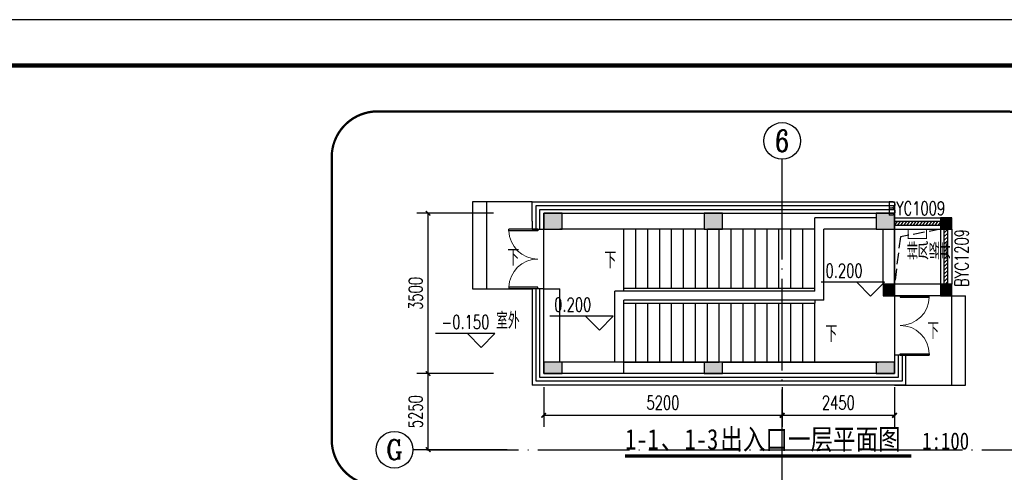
# Model space of a CAD drawing. Extents: x 797781 to 1255204, y 21234 to 1024248.
# Tile 136 of 256: x 888281 to 909752, y 212873 to 222755. Entities that reach past the tile are written whole.
import ezdxf
from ezdxf.enums import TextEntityAlignment as Align

# ---------------------------------------------------------------- set-up
doc = ezdxf.new("R2010")
doc.units = 0
doc.header["$LTSCALE"] = 1000
doc.header["$MEASUREMENT"] = 0
doc.linetypes.add('230303生产综合楼-平面图_t8$0$DOTE', pattern=[2.42, 2, -0.2, 0.02, -0.2])
doc.linetypes.add('DASH', pattern=[0.35, 0.25, -0.1])
for name, color, linetype in [('230303生产综合楼-平面图_t8$0$AXIS', 3, 'Continuous'), ('230303生产综合楼-平面图_t8$0$AXIS_TEXT', 7, 'Continuous'), ('230303生产综合楼-平面图_t8$0$DOTE', 1, '230303生产综合楼-平面图_t8$0$DOTE'), ('230303生产综合楼-平面图_t8$0$PUB_DIM', 3, 'Continuous'), ('230303生产综合楼-平面图_t8$0$PUB_TITLE', 4, 'Continuous'), ('A-FLOR-STRS', 51, 'Continuous'), ('AXIS_TEXT', 7, 'Continuous'), ('COLUMN', 40, 'Continuous'), ('CURTWALL', 4, 'Continuous'), ('DIM_ELEV', 3, 'Continuous'), ('DIM_SYMB', 3, 'Continuous'), ('DOOR_FIRE', 4, 'Continuous'), ('PUB_DIM', 3, 'Continuous'), ('PUB_HATCH', 8, 'Continuous'), ('PUB_TEXT', 7, 'Continuous'), ('STAIR', 2, 'Continuous'), ('WALL', 40, 'Continuous'), ('WINDOW', 4, 'Continuous'), ('WINDOW_TEXT', 7, 'Continuous')]:
    doc.layers.add(name, color=color, linetype=linetype)
doc.styles.add('-黑体', font='simhei.ttf', dxfattribs={"width": 0.8})
doc.styles.add('230303生产综合楼-平面图_t8$0$_TCH_AXIS', font='COMPLEX', dxfattribs={"bigfont": 'GBCBIG'})
doc.styles.add('230303生产综合楼-平面图_T8$0$_TCH_DIM_T3', font='SIMPLEX', dxfattribs={"width": 0.705882, "bigfont": 'GBCBIG'})
doc.styles.add('_HZTXT', font='@HZTXT_E', dxfattribs={"width": 0.7, "bigfont": '@@HZTXT'})
doc.styles.add('_TCH_DIM', font='SIMPLEX', dxfattribs={"bigfont": 'GBCBIG'})
doc.styles.add('_TCH_DIM_T3', font='SIMPLEX', dxfattribs={"width": 0.705882, "bigfont": 'GBCBIG'})
doc.styles.add('_TCH_WINDOW', font='SIMPLEX', dxfattribs={"bigfont": 'GBCBIG'})
doc.styles.add('COMPLEX', font='COMPLEX')
doc.dimstyles.new('230303生产综合楼-平面图_T8$0$_TCH_ARCH&&100', dxfattribs={"dimtxt": 297.5, "dimasz": 100, "dimexe": 250, "dimexo": 300, "dimgap": 126.25, "dimtad": 1, "dimdec": 0, "dimzin": 0, "dimdsep": 46, "dimtxsty": '230303生产综合楼-平面图_T8$0$_TCH_DIM_T3', "dimblk": '230303生产综合楼-平面图_t8$0$_ArchTick', "dimcen": 0.09, "dimclrt": 7, "dimazin": 2, "dimtfac": 1, "dimtdec": 0, "dimtix": 1, "dimtmove": 2, "dimatfit": 3, "dimfxl": 1, "dimtolj": 1, "dimtzin": 0, "dimarcsym": 0})
doc.dimstyles.new('_TCH_ARCH&&100', dxfattribs={"dimtxt": 297.5, "dimasz": 100, "dimexe": 250, "dimexo": 300, "dimgap": 126.25, "dimtad": 1, "dimdec": 0, "dimzin": 0, "dimdsep": 46, "dimtxsty": '_TCH_DIM_T3', "dimblk": 'ARCHTICK', "dimcen": 0.09, "dimclrt": 7, "dimazin": 2, "dimtfac": 1, "dimtdec": 0, "dimtix": 1, "dimtmove": 2, "dimatfit": 3, "dimfxl": 1, "dimtolj": 1, "dimtzin": 0, "dimarcsym": 0})

# ---------------------------------------------------------------- blocks, each defined once
blk = doc.blocks.new('_ArchTick')
at = {"color": 0, "linetype": 'ByBlock', "const_width": 0.4}
blk.add_lwpolyline([(-0.5, -0.5), (0.5, 0.5)], dxfattribs=at)
blk = doc.blocks.new('*D1059')
at = {"layer": 'Defpoints', "color": 0, "transparency": 16777216}
for p in [(899708, 215029), (904908, 215029), (904908, 214118)]:
    blk.add_point(p, dxfattribs=at)
at = {"layer": 'PUB_DIM', "color": 0, "lineweight": -2, "transparency": 16777216}
for p, q in [((899708, 214729), (899708, 213868)), ((904908, 214729), (904908, 213868)), ((899708, 214118), (904908, 214118))]:
    blk.add_line(p, q, dxfattribs=at)
at = {"layer": 'PUB_DIM', "color": 0, "lineweight": -2, "transparency": 16777216, "xscale": 100, "yscale": 100, "zscale": 100, "rotation": 180}
blk.add_blockref('_ArchTick', (899708, 214118), dxfattribs=at)
at = {"layer": 'PUB_DIM', "color": 0, "lineweight": -2, "transparency": 16777216, "xscale": 100, "yscale": 100, "zscale": 100}
blk.add_blockref('_ArchTick', (904908, 214118), dxfattribs=at)
at = {"layer": 'PUB_DIM', "color": 7, "transparency": 16777216, "insert": (902308, 214393), "char_height": 297.5, "attachment_point": 5, "style": '_TCH_DIM_T3'}
blk.add_mtext('\\A1;5200', dxfattribs=at)
blk = doc.blocks.new('*D1060')
at = {"layer": 'Defpoints', "color": 0, "transparency": 16777216}
for p in [(904908, 215029), (907358, 215029), (907358, 214118)]:
    blk.add_point(p, dxfattribs=at)
at = {"layer": 'PUB_DIM', "color": 0, "lineweight": -2, "transparency": 16777216}
for p, q in [((904908, 214729), (904908, 213868)), ((907358, 214729), (907358, 213868)), ((904908, 214118), (907358, 214118))]:
    blk.add_line(p, q, dxfattribs=at)
at = {"layer": 'PUB_DIM', "color": 0, "lineweight": -2, "transparency": 16777216, "xscale": 100, "yscale": 100, "zscale": 100, "rotation": 180}
blk.add_blockref('_ArchTick', (904908, 214118), dxfattribs=at)
at = {"layer": 'PUB_DIM', "color": 0, "lineweight": -2, "transparency": 16777216, "xscale": 100, "yscale": 100, "zscale": 100}
blk.add_blockref('_ArchTick', (907358, 214118), dxfattribs=at)
at = {"layer": 'PUB_DIM', "color": 7, "transparency": 16777216, "insert": (906133, 214393), "char_height": 297.5, "attachment_point": 5, "style": '_TCH_DIM_T3'}
blk.add_mtext('\\A1;2450', dxfattribs=at)
blk = doc.blocks.new('230303生产综合楼-平面图_t8$0$_ArchTick')
at = {"color": 0, "linetype": 'ByBlock', "const_width": 0.3}
blk.add_lwpolyline([(-0.5, -0.5), (0.5, 0.5)], dxfattribs=at)
blk = doc.blocks.new('*D1061')
at = {"layer": '230303生产综合楼-平面图_t8$0$PUB_DIM', "color": 0, "lineweight": -2, "transparency": 16777216}
for p, q in [((898612, 215029), (896938, 215029)), ((897188, 213366), (897188, 215029)), ((898612, 213366), (896938, 213366))]:
    blk.add_line(p, q, dxfattribs=at)
at = {"layer": 'Defpoints', "color": 0, "transparency": 16777216}
for p in [(897188, 215029), (898912, 215029), (898912, 213366)]:
    blk.add_point(p, dxfattribs=at)
at = {"layer": '230303生产综合楼-平面图_t8$0$PUB_DIM', "color": 0, "lineweight": -2, "transparency": 16777216, "xscale": 100, "yscale": 100, "zscale": 100}
for p, rotation in [((897188, 215029), 90), ((897188, 213366), 270)]:
    blk.add_blockref('230303生产综合楼-平面图_t8$0$_ArchTick', p, dxfattribs=dict(at, rotation=rotation))
at = {"layer": '230303生产综合楼-平面图_t8$0$PUB_DIM', "color": 7, "transparency": 16777216, "insert": (896913, 214198), "char_height": 297.5, "attachment_point": 5, "rotation": 90, "style": '230303生产综合楼-平面图_T8$0$_TCH_DIM_T3'}
blk.add_mtext('\\A1;5250', dxfattribs=at)
blk = doc.blocks.new('*D1062')
at = {"layer": '230303生产综合楼-平面图_t8$0$PUB_DIM', "color": 0, "lineweight": -2, "transparency": 16777216}
for p, q in [((898612, 218529), (896938, 218529)), ((897188, 215029), (897188, 218529)), ((898612, 215029), (896938, 215029))]:
    blk.add_line(p, q, dxfattribs=at)
at = {"layer": 'Defpoints', "color": 0, "transparency": 16777216}
for p in [(897188, 218529), (898912, 218529), (898912, 215029)]:
    blk.add_point(p, dxfattribs=at)
at = {"layer": '230303生产综合楼-平面图_t8$0$PUB_DIM', "color": 0, "lineweight": -2, "transparency": 16777216, "xscale": 100, "yscale": 100, "zscale": 100}
for p, rotation in [((897188, 218529), 90), ((897188, 215029), 270)]:
    blk.add_blockref('230303生产综合楼-平面图_t8$0$_ArchTick', p, dxfattribs=dict(at, rotation=rotation))
at = {"layer": '230303生产综合楼-平面图_t8$0$PUB_DIM', "color": 7, "transparency": 16777216, "insert": (896913, 216779), "char_height": 297.5, "attachment_point": 5, "rotation": 90, "style": '230303生产综合楼-平面图_T8$0$_TCH_DIM_T3'}
blk.add_mtext('\\A1;3500', dxfattribs=at)
blk = doc.blocks.new('_AXISO')
blk.add_circle((0, 0), 0.5)
at = {"layer": 'AXIS_TEXT', "style": 'COMPLEX', "width": 1.041667}
blk.add_attdef('A', text='', height=0.56, dxfattribs=at).set_placement((-0.25, -0.28), (0.25, -0.28), align=Align.FIT)
blk = doc.blocks.new('_FZH')
blk.add_lwpolyline([(-0.5, -0.5), (0.5, -0.5), (0.5, 0.5), (-0.5, 0.5)], close=True)
at = {"layer": 'PUB_HATCH'}
blk.add_solid([(-0.5, -0.5), (0.5, -0.5), (-0.5, 0.5), (0.5, 0.5)], dxfattribs=at)
blk = doc.blocks.new('$DorLib2D$00000002')
for p, q in [((-0.5, 0), (-0.5, 0.4875)), ((-0.475, 0.4875), (-0.5, 0.4875)), ((-0.475, 0), (-0.475, 0.4875)), ((0.475, 0), (0.475, 0.4875)), ((0.475, 0.4875), (0.5, 0.4875)), ((0.5, 0), (0.5, 0.4875)), ((-0.5, 0), (-0.475, 0)), ((0.5, 0), (0.475, 0))]:
    blk.add_line(p, q)
at = {"lineweight": 13}
for centre, start, end in [((-0.4875, 0), 0, 88.53072), ((0.4875, 0), 91.46928, 180)]:
    blk.add_arc(centre, 0.4875, start, end, dxfattribs=at)
blk = doc.blocks.new('$WINLIB2D$00000039')
at = {"color": 0}
for points in [[(-0.5, 0.5), (-0.5, -0.5)], [(0.5, 0.5), (-0.5, 0.5)], [(0.5, -0.5), (0.5, 0.5)], [(-0.5, 0.167), (0.5, 0.167)], [(-0.452, -0.167), (-0.5, 0.084)], [(-0.384, -0.167), (-0.448, 0.167)], [(-0.316, -0.167), (-0.38, 0.167)], [(-0.248, -0.167), (-0.312, 0.167)], [(-0.18, -0.167), (-0.244, 0.167)], [(-0.112, -0.167), (-0.176, 0.167)], [(-0.044, -0.167), (-0.108, 0.167)], [(0.024, -0.167), (-0.04, 0.167)], [(0.092, -0.167), (0.028, 0.167)], [(0.16, -0.167), (0.096, 0.167)], [(0.228, -0.167), (0.164, 0.167)], [(0.296, -0.167), (0.232, 0.167)], [(0.364, -0.167), (0.3, 0.167)], [(0.432, -0.167), (0.368, 0.167)], [(0.5, -0.167), (0.436, 0.167)], [(-0.5, -0.167), (0.5, -0.167)], [(0.5, -0.5), (-0.5, -0.5)]]:
    blk.add_lwpolyline(points, dxfattribs=at)

msp = doc.modelspace()

# ---------------------------------------------------------------- linework, layer by layer
msp.add_line((899707.6, 216879.2), (900057.6, 216879.2))
at = {"color": 6, "const_width": 50}
msp.add_lwpolyline([(895085, 213586, 0.4142136), (896085, 212586), (909772.2, 212586, 0.4142136), (910772.2, 213586), (910772.2, 219752.8, 0.4142136), (909772.2, 220752.8), (896085, 220752.8, 0.4142136), (895085, 219752.8)], format="xyb", close=True, dxfattribs=at)
for points in [[(899707.6, 216879.2), (899707.6, 218529.2), (907357.6, 218529.2), (907357.6, 215029.2), (899707.6, 215029.2), (899707.6, 216879.2)], [(907007.6, 215279.2), (907007.6, 215279.2), (907007.6, 215279.2), (900057.6, 215279.2), (900057.6, 216879.2)]]:
    msp.add_lwpolyline(points)
at = {"layer": '230303生产综合楼-平面图_t8$0$AXIS'}
for p, q in [((904908, 218679.2), (904908, 219708)), ((898911.6, 213366.3), (896853.8, 213366.3))]:
    msp.add_line(p, q, dxfattribs=at)
at = {"layer": '230303生产综合楼-平面图_t8$0$DOTE'}
for p, q in [((904908, 176379.2), (904908, 219193.6)), ((897159.4, 213366.3), (964285.6, 213366.3))]:
    msp.add_line(p, q, dxfattribs=at)
at = {"layer": '230303生产综合楼-平面图_t8$0$PUB_TITLE'}
msp.add_lwpolyline([(881593.5, 163355.1), (1007693.5, 163355.1), (1007693.5, 222755.1), (881593.5, 222755.1)], close=True, dxfattribs=at)
at = {"layer": '230303生产综合楼-平面图_t8$0$PUB_TITLE', "const_width": 100}
msp.add_lwpolyline([(884093.5, 164355.1), (1006693.5, 164355.1), (1006693.5, 221755.1), (884093.5, 221755.1)], close=True, dxfattribs=at)
at = {"layer": 'A-FLOR-STRS', "color": 3}
for points in [[(898857.1, 217561.6, 0, 0, 0), (898650.2, 217561.6, 80, 0, 0), (898350.2, 217561.6, 0, 0, 0)], [(908323.4, 215960.8, 0, 0, 0), (908430.3, 215960.8, 80, 0, 0), (908730.3, 215960.8, 0, 0, 0)]]:
    msp.add_lwpolyline(points, format="xyseb", dxfattribs=at)
at = {"layer": 'CURTWALL'}
for p, q in [((899457.6, 218779.2), (907357.6, 218779.2)), ((899457.6, 218354.2), (899457.6, 218779.2)), ((899540.9, 218695.8), (907357.6, 218695.8)), ((899540.9, 218354.2), (899540.9, 218695.8)), ((899624.2, 218612.5), (907357.6, 218612.5)), ((899624.2, 218354.2), (899624.2, 218612.5)), ((907357.6, 218779.2), (907357.6, 218529.2)), ((899707.6, 218529.2), (907357.6, 218529.2)), ((899457.6, 218354.2), (899457.6, 218179.2)), ((899457.6, 218179.2), (899707.6, 218179.2)), ((899540.9, 218179.2), (899540.9, 218354.2)), ((899624.2, 218179.2), (899624.2, 218354.2)), ((899707.6, 216879.2), (899457.6, 216879.2)), ((899457.6, 216879.2), (899457.6, 214779.2)), ((899540.9, 214862.5), (899540.9, 216879.2)), ((899624.2, 214945.8), (899624.2, 216879.2)), ((899707.6, 215279.2), (899707.6, 216879.2)), ((907357.6, 216729.2), (907607.6, 216729.2)), ((907607.6, 215429.2), (907357.6, 215429.2)), ((907357.6, 215429.2), (907357.6, 215029.2)), ((907440.9, 215429.2), (907440.9, 214945.8)), ((907524.2, 215429.2), (907524.2, 214862.5)), ((907607.6, 214779.2), (907607.6, 215429.2)), ((903407.6, 214945.8), (899624.2, 214945.8)), ((903207.6, 215029.2), (900107.6, 215029.2)), ((907182.6, 214945.8), (903407.6, 214945.8)), ((906957.6, 215029.2), (903607.6, 215029.2)), ((907440.9, 214945.8), (907182.6, 214945.8)), ((903407.6, 214779.2), (899457.6, 214779.2)), ((903407.6, 214862.5), (899540.9, 214862.5)), ((907182.6, 214862.5), (903407.6, 214862.5)), ((907182.6, 214779.2), (903407.6, 214779.2)), ((907524.2, 214862.5), (907182.6, 214862.5)), ((907607.6, 214779.2), (907182.6, 214779.2))]:
    msp.add_line(p, q, dxfattribs=at)
at = {"layer": 'DIM_ELEV'}
for p, q in [((907137.4, 217022.1), (905756.4, 217022.1)), ((906837.4, 216722.1), (906537.4, 217022.1)), ((906837.4, 216722.1), (907137.4, 217022.1)), ((901221.3, 216279.9), (899840.3, 216279.9)), ((900921.3, 215979.9), (900621.3, 216279.9)), ((900921.3, 215979.9), (901221.3, 216279.9)), ((898645.4, 215900.3), (897351.9, 215900.3)), ((898345.4, 215600.3), (898045.4, 215900.3)), ((898345.4, 215600.3), (898645.4, 215900.3))]:
    msp.add_line(p, q, dxfattribs=at)
at = {"layer": 'DIM_SYMB'}
for points in [[(901327.6, 217504.2, 0, 0, 0), (904964.9, 217504.2, 80, 0, 0), (905264.9, 217504.2, 0, 0, 0)], [(905747.6, 215894.2, 0, 0, 0), (902118, 215894.2, 80, 0, 0), (901818, 215894.2, 0, 0, 0)]]:
    msp.add_lwpolyline(points, format="xyseb", dxfattribs=at)
at = {"layer": 'DIM_SYMB', "const_width": 70}
msp.add_lwpolyline([(901484.3, 213229.6), (907722.8, 213229.6)], dxfattribs=at)
at = {"layer": 'STAIR'}
for p, q in [((901457.6, 216829.2), (901457.6, 218179.2)), ((901717.6, 216889.2), (901717.6, 218179.2)), ((901977.6, 216889.2), (901977.6, 218179.2)), ((902237.6, 216889.2), (902237.6, 218179.2)), ((902497.6, 216889.2), (902497.6, 218179.2)), ((902757.6, 216889.2), (902757.6, 218179.2)), ((903017.6, 216889.2), (903017.6, 218179.2)), ((903277.6, 216889.2), (903277.6, 218179.2)), ((905617.6, 218179.2), (903277.9, 218179.2)), ((903537.6, 216889.2), (903537.6, 218179.2)), ((903797.6, 216889.2), (903797.6, 218179.2)), ((904057.6, 216889.2), (904057.6, 218179.2)), ((904317.6, 216889.2), (904317.6, 218179.2)), ((904577.6, 216889.2), (904577.6, 218179.2)), ((904837.6, 216889.2), (904837.6, 218179.2)), ((905097.6, 216889.2), (905097.6, 218179.2)), ((905357.6, 216889.2), (905357.6, 218179.2)), ((905617.6, 216889.2), (905617.6, 218179.2)), ((905617.6, 216889.2), (901457.6, 216889.2)), ((905617.6, 216829.2), (905617.6, 216889.2)), ((905617.6, 216829.2), (905617.6, 216889.2)), ((905617.6, 216829.2), (904057.3, 216829.2)), ((908607.6, 216729.2), (908907.6, 216729.2)), ((901457.6, 215279.2), (901457.6, 216569.2)), ((901457.6, 216569.2), (905617.6, 216569.2)), ((901717.6, 215279.2), (901717.6, 216569.2)), ((901977.6, 215279.2), (901977.6, 216569.2)), ((902237.6, 215279.2), (902237.6, 216569.2)), ((902497.6, 215279.2), (902497.6, 216569.2)), ((902757.6, 215279.2), (902757.6, 216569.2)), ((903017.6, 215279.2), (903017.6, 216569.2)), ((903277.6, 215279.2), (903277.6, 216569.2)), ((903537.6, 215279.2), (903537.6, 216569.2)), ((903797.6, 215279.2), (903797.6, 216569.2)), ((904057.6, 215279.2), (904057.6, 216569.2)), ((904317.6, 215279.2), (904317.6, 216569.2)), ((904577.6, 215279.2), (904577.6, 216569.2)), ((904837.6, 215279.2), (904837.6, 216569.2)), ((905097.6, 215279.2), (905097.6, 216569.2)), ((905357.6, 215279.2), (905357.6, 216569.2)), ((905617.6, 216629.2), (905617.6, 216569.2)), ((905617.6, 215279.2), (905617.6, 216569.2)), ((901457.6, 215279.2), (903537.3, 215279.2))]:
    msp.add_line(p, q, dxfattribs=at)
for points in [[(899157.6, 218779.2), (898157.6, 218779.2), (898157.6, 216879.2), (899157.6, 216879.2)], [(899457.6, 218779.2), (898457.6, 218779.2), (898457.6, 216879.2), (899457.6, 216879.2)], [(903207.6, 218179.2), (900057.6, 218179.2)], [(907357.6, 214779.2), (908607.6, 214779.2), (908607.6, 216729.2)], [(907607.6, 214779.2), (908907.6, 214779.2), (908907.6, 216729.2)], [(903607.6, 215279.2), (907007.6, 215279.2)]]:
    msp.add_lwpolyline(points, dxfattribs=at)
at = {"layer": 'STAIR', "color": 0, "const_width": 20}
msp.add_lwpolyline([(907657.6, 218179.2), (907657.6, 217979.2), (908057.6, 217979.2), (908057.6, 218179.2)], dxfattribs=at)
at = {"layer": 'WALL'}
for p, q in [((905617.6, 216829.2), (905617.6, 218429.2)), ((906957.6, 218429.2), (905617.6, 218429.2)), ((905817.6, 216629.2), (905817.6, 218179.2)), ((906957.6, 218179.2), (905817.6, 218179.2)), ((907107.6, 216979.2), (907107.6, 218179.2)), ((907357.6, 216979.2), (907357.6, 218179.2)), ((908357.6, 216979.2), (907357.6, 216979.2)), ((901257.6, 215279.2), (901257.6, 216829.2)), ((905617.6, 216829.2), (901257.6, 216829.2)), ((908357.6, 216729.2), (907357.6, 216729.2)), ((901457.6, 215029.2), (901457.6, 216629.2)), ((905817.6, 216629.2), (901457.6, 216629.2)), ((901257.6, 215279.2), (900107.6, 215279.2)), ((901457.6, 215029.2), (900107.6, 215029.2))]:
    msp.add_line(p, q, dxfattribs=at)
at = {"layer": 'WINDOW'}
msp.add_line((899707.6, 215029.2), (899807.6, 215029.2), dxfattribs=at)
at = {"layer": 'WINDOW', "linetype": 'DASH'}
msp.add_lwpolyline([(908357.6, 218179.2), (908357.6, 216979.2), (907357.6, 216979.2), (907357.6, 218179.2), (908357.6, 218179.2), (907485.2, 218013.1), (907357.6, 216979.2)], dxfattribs=at)
at = {"layer": 'WINDOW'}
msp.add_lwpolyline([(899707.6, 215029.2), (899707.6, 216879.2)], dxfattribs=at)

# ---------------------------------------------------------------- block references
at = {"layer": '230303生产综合楼-平面图_t8$0$AXIS'}
ref = msp.add_blockref('_AXISO', (904908, 220108), dxfattribs=dict(at, xscale=800, yscale=800, zscale=800))
ref.add_attrib('A', '6', dxfattribs={"layer": '230303生产综合楼-平面图_t8$0$AXIS_TEXT', "ltscale": 2, "height": 465.9, "style": '230303生产综合楼-平面图_t8$0$_TCH_AXIS'}).set_placement((904752.7, 219875.1), (905063.3, 219875.1), align=Align.FIT)
ref = msp.add_blockref('_AXISO', (896453.8, 213366.3), dxfattribs=dict(at, xscale=800, yscale=800, zscale=800))
ref.add_attrib('A', 'G', dxfattribs={"layer": '230303生产综合楼-平面图_t8$0$AXIS_TEXT', "ltscale": 2, "height": 425.2, "style": '230303生产综合楼-平面图_t8$0$_TCH_AXIS'}).set_placement((896271.6, 213153.7), (896636.1, 213153.7), align=Align.FIT)
at = {"layer": 'COLUMN'}
for p, xscale, yscale, zscale, rotation in [((899907.6, 218354.2), 400.0000902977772, 349.9999998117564, 349.9999998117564, 4.6190478e-09), ((903407.6, 218354.2), 400.0000000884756, 350.0002920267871, 350.0002920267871, 359.9999999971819), ((907157.6, 218354.2), 400.0000635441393, 350.0011780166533, 350.0011780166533, 8.3543072e-09), ((908482.6, 218304.2), 250.0000634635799, 250.0000000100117, 250.0000000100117, 4.268867e-10), ((907232.6, 216854.2), 249.9999999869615, 249.9999999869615, 249.9999999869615, 4.535672e-10), ((908482.6, 216854.2), 249.9999999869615, 249.9999999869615, 249.9999999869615, 4.535672e-10), ((899907.6, 215154.2), 400.0000064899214, 249.9999973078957, 249.9999973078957, 9.2881233e-09), ((903407.6, 215154.2), 400.0000000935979, 249.9999999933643, 249.9999999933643, 359.9999999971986), ((907157.6, 215154.2), 400.0000000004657, 249.9999999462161, 249.9999999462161, 4.6023736e-09)]:
    msp.add_blockref('_FZH', p, dxfattribs=dict(at, xscale=xscale, yscale=yscale, zscale=zscale, rotation=rotation))
at = {"layer": 'DOOR_FIRE', "yscale": 1300, "zscale": 250}
for p, xscale, rotation in [((899582.6, 217529.2), 1300, 89.99999999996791), ((907482.6, 216079.2), -1300, 270.0000000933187)]:
    msp.add_blockref('$DorLib2D$00000002', p, dxfattribs=dict(at, xscale=xscale, rotation=rotation))
at = {"layer": 'WINDOW'}
ref = msp.add_blockref('$WINLIB2D$00000039', (907857.6, 218304.2), dxfattribs=dict(at, xscale=1000, yscale=-250, zscale=1000, rotation=180.000000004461))
ref.add_attrib('A', 'BYC1009', (907202.6, 218489.6), dxfattribs={"layer": 'WINDOW_TEXT', "ltscale": 2, "height": 297.5, "rotation": 0, "style": '_TCH_WINDOW', "width": 0.705882})
ref = msp.add_blockref('$WINLIB2D$00000039', (908482.6, 217579.2), dxfattribs=dict(at, xscale=1200, yscale=250, zscale=1200, rotation=90.00000303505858))
ref.add_attrib('A', 'BYC1209', (908972.5, 216924.2), dxfattribs={"layer": 'WINDOW_TEXT', "ltscale": 2, "height": 297.5, "rotation": 90, "style": '_TCH_WINDOW', "width": 0.705882})

# ---------------------------------------------------------------- texts
at = {"layer": 'PUB_TEXT', "color": 3, "style": '_TCH_DIM'}
for p in [(898916.9, 217386.6), (908073.7, 215785.8)]:
    msp.add_text('下', height=357.4, dxfattribs=at).set_placement(p)
at = {"layer": 'PUB_TEXT', "color": 1, "style": '_HZTXT', "width": 0.7}
msp.add_text('排风竖井', height=357.45, rotation=0, dxfattribs=at).set_placement((907628.9, 217519.4))
at = {"layer": 'PUB_TEXT', "style": '_TCH_DIM'}
for s, height, p in [('下', 357.4, (901032.7, 217329.2)), ('室外', 357.45, (898670.9, 216005.3)), ('下', 357.4, (905852.6, 215719.2))]:
    msp.add_text(s, height=height, dxfattribs=at).set_placement(p)
at = {"layer": 'PUB_TEXT'}
for s, height, style, width, p in [('0.200', 297.5, '_TCH_DIM', 0.705882, (905852.4, 217127.1)), ('0.200', 297.5, '_TCH_DIM', 0.705882, (899936.3, 216384.9)), ('-0.150', 297.5, '_TCH_DIM', 0.705882, (897480.9, 216005.3)), ('出入口一层平面图', 450.63, '-黑体', 0.8, (903558.2, 213369.6)), ('1-1', 450.63, '-黑体', 0.8, (901484.3, 213369.6)), ('1-3', 450.63, '-黑体', 0.8, (902780.5, 213369.6)), ('1:100', 375.53, '-黑体', 0.8, (907962.8, 213369.6)), ('、', 450.6, '-黑体', 0.8, (902262, 213369.6))]:
    msp.add_text(s, height=height, dxfattribs=dict(at, style=style, width=width)).set_placement(p)

# ---------------------------------------------------------------- dimensions: what is measured, and where the dimension line sits
at = {"layer": '230303生产综合楼-平面图_t8$0$PUB_DIM'}
dim = msp.add_aligned_dim(p1=(898911.6, 215029.2), p2=(898911.6, 218529.2), distance=1723.4, dimstyle='230303生产综合楼-平面图_T8$0$_TCH_ARCH&&100', dxfattribs=at)
dim.commit()
dim.dimension.update_dxf_attribs({"geometry": '*D1062', "text_midpoint": (896913.2, 216779.2)})
dim = msp.add_aligned_dim(p1=(898911.6, 213366.3), p2=(898911.6, 215029.2), distance=1723.4, text='5250', dimstyle='230303生产综合楼-平面图_T8$0$_TCH_ARCH&&100', dxfattribs=at)
dim.commit()
dim.dimension.update_dxf_attribs({"geometry": '*D1061', "text_midpoint": (896913.2, 214197.7)})
at = {"layer": 'PUB_DIM'}
for p1, p2, picture, middle in [((899707.6, 215029.2), (904908, 215029.2), '*D1059', (902307.8, 214392.6)), ((904908, 215029.2), (907357.6, 215029.2), '*D1060', (906132.8, 214392.6))]:
    dim = msp.add_aligned_dim(p1=p1, p2=p2, distance=-911.5, dimstyle='_TCH_ARCH&&100', dxfattribs=at)
    dim.commit()
    dim.dimension.update_dxf_attribs({"geometry": picture, "text_midpoint": middle})

doc.saveas('drawing.dxf')
